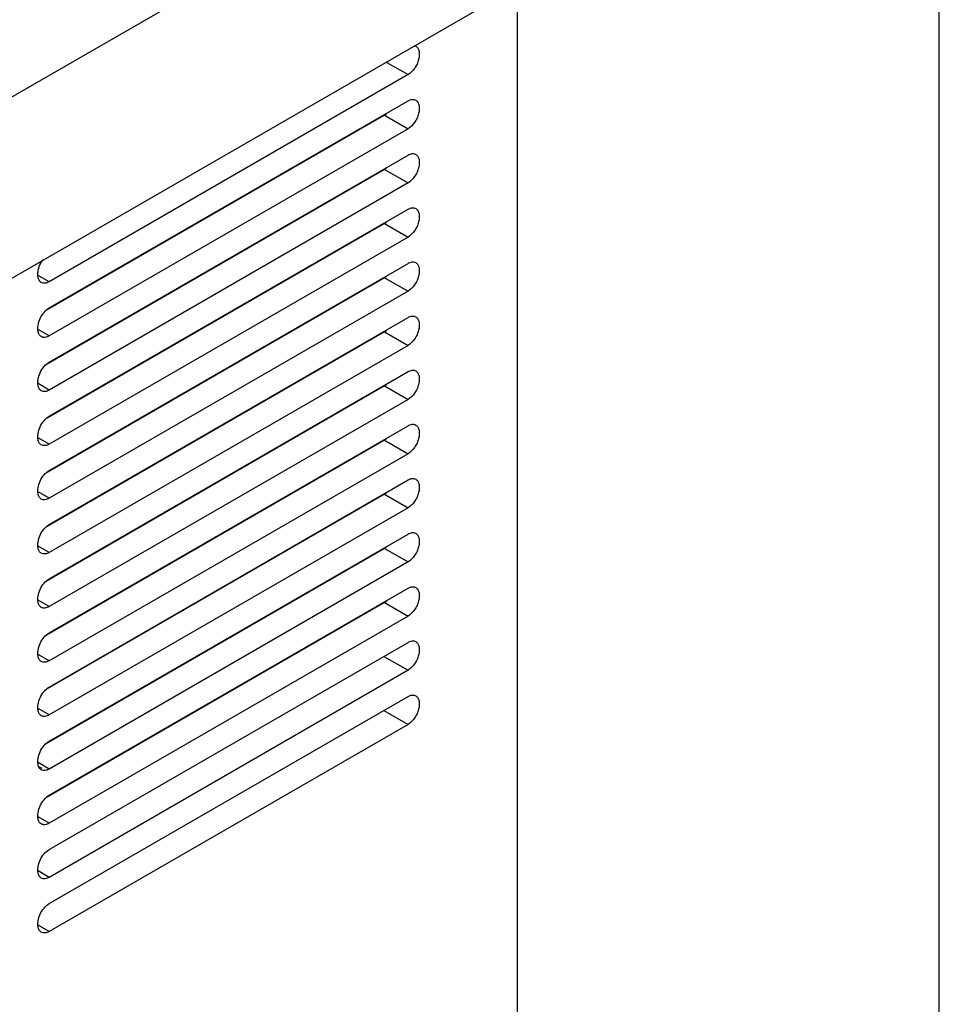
# Model space of a CAD drawing. Header units: millimetres. Extents: x 61 to 338, y 43 to 514.
# Tile 3 of 4: x 199 to 338, y 222 to 371. Entities that reach past the tile are written whole.
import ezdxf

# ---------------------------------------------------------------- set-up
doc = ezdxf.new("R2010")
doc.units = ezdxf.units.MM
doc.header["$LTSCALE"] = 36.229975
doc.layers.get('0').update_dxf_attribs({"linetype": 'CONTINUOUS'})

msp = doc.modelspace()

# ---------------------------------------------------------------- linework, layer by layer
at = {"color": 7, "linetype": 'CONTINUOUS'}
for p, q in [((337.79, 181.09), (337.79, 434.98)), ((185.26, 351.79), (278.63, 405.7)), ((186.41, 325.13), (279.8, 379.05)), ((274.15, 375.79), (274.15, 148.29)), ((254.42, 364.4), (257.71, 362.5)), ((257.71, 362.5), (203.61, 331.27)), ((203.61, 327.31), (257.71, 358.54)), ((254.17, 356.37), (203.33, 327.02)), ((254.17, 356.37), (257.71, 354.33)), ((257.71, 354.33), (203.61, 323.1)), ((203.61, 319.14), (257.71, 350.37)), ((254.17, 348.21), (203.33, 318.85)), ((254.17, 348.21), (257.71, 346.17)), ((257.71, 346.17), (203.61, 314.94)), ((203.61, 310.98), (257.71, 342.21)), ((254.17, 340.04), (203.33, 310.69)), ((254.17, 340.04), (257.71, 338)), ((257.71, 338), (203.61, 306.77)), ((203.61, 302.81), (257.71, 334.04)), ((203.61, 331.27), (201.94, 332.23)), ((254.17, 331.88), (203.33, 302.52)), ((254.17, 331.88), (257.71, 329.84)), ((257.71, 329.84), (203.61, 298.61)), ((203.61, 294.65), (257.71, 325.88)), ((203.61, 323.1), (201.94, 324.07)), ((254.17, 323.71), (203.33, 294.36)), ((254.17, 323.71), (257.71, 321.67)), ((257.71, 321.67), (203.61, 290.44)), ((203.61, 286.48), (257.71, 317.71)), ((203.61, 314.94), (201.94, 315.9)), ((254.17, 315.55), (203.33, 286.19)), ((254.17, 315.55), (257.71, 313.51)), ((257.71, 313.51), (203.61, 282.28)), ((203.61, 278.32), (257.71, 309.55)), ((203.61, 306.77), (201.94, 307.74)), ((254.17, 307.38), (203.33, 278.03)), ((254.17, 307.38), (257.71, 305.34)), ((209.35, 306.13), (209.46, 306.06)), ((257.71, 305.34), (203.61, 274.11)), ((206.88, 304.57), (206.77, 304.64)), ((204.57, 303.36), (204.67, 303.3)), ((216.42, 302.04), (216.53, 301.98)), ((203.61, 270.15), (257.71, 301.38)), ((213.95, 300.49), (213.85, 300.55)), ((203.61, 298.61), (201.94, 299.57)), ((254.17, 299.22), (203.33, 269.86)), ((211.64, 299.28), (211.75, 299.22)), ((254.17, 299.22), (257.71, 297.18)), ((257.71, 297.18), (203.61, 265.95)), ((209.78, 298.21), (209.89, 298.15)), ((223.5, 297.96), (223.6, 297.9)), ((206.29, 296.19), (206.4, 296.13)), ((221.03, 296.41), (220.92, 296.47)), ((204.57, 295.2), (204.67, 295.13)), ((216.85, 294.13), (216.96, 294.06)), ((218.71, 295.2), (218.82, 295.13)), ((203.61, 261.99), (257.71, 293.22)), ((230.57, 293.88), (230.67, 293.82)), ((203.61, 290.44), (201.94, 291.41)), ((254.17, 291.05), (203.33, 261.7)), ((211.64, 291.11), (211.75, 291.05)), ((213.37, 292.11), (213.47, 292.05)), ((225.78, 291.11), (225.89, 291.05)), ((228.1, 292.33), (227.99, 292.39)), ((254.17, 291.05), (257.71, 289.01)), ((209.66, 289.97), (209.77, 289.91)), ((223.93, 290.04), (224.03, 289.98)), ((237.64, 289.8), (237.75, 289.73)), ((257.71, 289.01), (203.61, 257.78)), ((206.34, 288.05), (206.45, 287.99)), ((235.17, 288.24), (235.06, 288.31)), ((218.71, 287.03), (218.82, 286.97)), ((220.44, 288.03), (220.55, 287.97)), ((232.85, 287.03), (232.96, 286.97)), ((216.73, 285.89), (216.84, 285.83)), ((231, 285.96), (231.1, 285.9)), ((244.71, 285.71), (244.82, 285.65)), ((203.61, 253.82), (257.71, 285.05)), ((213.41, 283.97), (213.52, 283.91)), ((227.51, 283.95), (227.62, 283.88)), ((242.24, 284.16), (242.13, 284.22)), ((203.61, 282.28), (201.94, 283.24)), ((254.17, 282.89), (203.33, 253.53)), ((225.78, 282.95), (225.89, 282.89)), ((239.92, 282.95), (240.03, 282.89)), ((254.17, 282.89), (257.71, 280.85)), ((257.71, 280.85), (203.61, 249.61)), ((223.8, 281.81), (223.91, 281.74)), ((238.07, 281.88), (238.18, 281.82)), ((251.78, 281.63), (251.89, 281.57)), ((220.48, 279.89), (220.59, 279.83)), ((234.58, 279.86), (234.69, 279.8)), ((249.31, 280.08), (249.2, 280.14)), ((230.87, 277.72), (230.98, 277.66)), ((232.85, 278.87), (232.96, 278.8)), ((246.99, 278.87), (247.1, 278.8)), ((203.61, 245.66), (257.71, 276.89)), ((203.61, 274.11), (201.94, 275.08)), ((227.55, 275.81), (227.66, 275.74)), ((254.06, 274.78), (257.71, 272.68)), ((257.71, 272.68), (203.61, 241.45)), ((203.61, 237.49), (257.71, 268.72)), ((203.61, 265.95), (201.94, 266.91)), ((254.06, 266.62), (257.71, 264.52)), ((257.71, 264.52), (203.61, 233.28)), ((203.61, 257.78), (201.94, 258.75)), ((202.56, 257.88), (202.19, 258.09)), ((203.61, 249.61), (201.94, 250.58)), ((203.61, 241.45), (201.94, 242.42)), ((203.61, 233.28), (201.94, 234.25))]:
    msp.add_line(p, q, dxfattribs=at)
for points, knots in [([(258.87, 366.81), (259, 366.74), (259.23, 366.5), (259.4, 366.01), (259.43, 365.41), (259.33, 364.76), (259.08, 364.08), (258.62, 363.26), (258.1, 362.72), (257.71, 362.5)], [0, 0, 0, 0, 0.087647, 0.187622, 0.304064, 0.43604, 0.579622, 0.72782, 1, 1, 1, 1]), ([(257.71, 358.54), (257.9, 358.65), (258.29, 358.81), (258.72, 358.74), (258.87, 358.65)], [0, 0, 0, 0, 0.550382, 1, 1, 1, 1]), ([(258.87, 358.65), (259, 358.57), (259.23, 358.33), (259.4, 357.84), (259.43, 357.25), (259.33, 356.59), (259.08, 355.92), (258.62, 355.09), (258.1, 354.56), (257.71, 354.33)], [0, 0, 0, 0, 0.087647, 0.187622, 0.304064, 0.43604, 0.579622, 0.72782, 1, 1, 1, 1]), ([(254.17, 356.37), (254.2, 356.39), (254.3, 356.45), (254.4, 356.52), (254.48, 356.58)], [0, 0, 0, 0, 0.242063, 1, 1, 1, 1]), ([(257.71, 350.37), (257.9, 350.48), (258.29, 350.64), (258.72, 350.57), (258.87, 350.48)], [0, 0, 0, 0, 0.550382, 1, 1, 1, 1]), ([(258.87, 350.48), (259, 350.41), (259.23, 350.17), (259.4, 349.68), (259.43, 349.08), (259.33, 348.43), (259.08, 347.75), (258.62, 346.93), (258.1, 346.39), (257.71, 346.17)], [0, 0, 0, 0, 0.087647, 0.187622, 0.304064, 0.43604, 0.579622, 0.72782, 1, 1, 1, 1]), ([(254.17, 348.21), (254.2, 348.22), (254.3, 348.29), (254.4, 348.36), (254.48, 348.42)], [0, 0, 0, 0, 0.242063, 1, 1, 1, 1]), ([(257.71, 342.21), (257.9, 342.32), (258.29, 342.48), (258.72, 342.41), (258.87, 342.32)], [0, 0, 0, 0, 0.550382, 1, 1, 1, 1]), ([(258.87, 342.32), (259, 342.24), (259.23, 342), (259.4, 341.51), (259.43, 340.92), (259.33, 340.26), (259.08, 339.59), (258.62, 338.76), (258.1, 338.23), (257.71, 338)], [0, 0, 0, 0, 0.087647, 0.187622, 0.304064, 0.43604, 0.579622, 0.72782, 1, 1, 1, 1]), ([(254.17, 340.04), (254.2, 340.06), (254.3, 340.12), (254.4, 340.19), (254.48, 340.25)], [0, 0, 0, 0, 0.242063, 1, 1, 1, 1]), ([(202.44, 331.15), (202.34, 331.21), (202.17, 331.37), (202, 331.7), (201.91, 332.1), (201.9, 332.74), (202.1, 333.6), (202.43, 334.24), (202.65, 334.55)], [0, 0, 0, 0, 0.089398, 0.186922, 0.296761, 0.419638, 0.697913, 1, 1, 1, 1]), ([(257.71, 334.04), (257.9, 334.15), (258.29, 334.31), (258.72, 334.24), (258.87, 334.15)], [0, 0, 0, 0, 0.550382, 1, 1, 1, 1]), ([(258.87, 334.15), (259, 334.08), (259.23, 333.84), (259.4, 333.35), (259.43, 332.75), (259.33, 332.1), (259.08, 331.42), (258.62, 330.6), (258.1, 330.06), (257.71, 329.84)], [0, 0, 0, 0, 0.087647, 0.187622, 0.304064, 0.43604, 0.579622, 0.72782, 1, 1, 1, 1]), ([(203.61, 331.27), (203.42, 331.15), (203.03, 330.99), (202.6, 331.06), (202.44, 331.15)], [0, 0, 0, 0, 0.550427, 1, 1, 1, 1]), ([(254.17, 331.88), (254.2, 331.89), (254.3, 331.96), (254.4, 332.03), (254.48, 332.09)], [0, 0, 0, 0, 0.242063, 1, 1, 1, 1]), ([(202.44, 322.99), (202.31, 323.06), (202.08, 323.3), (201.88, 323.9), (201.91, 324.75), (202.23, 325.74), (202.79, 326.65), (203.32, 327.14), (203.61, 327.31)], [0, 0, 0, 0, 0.087625, 0.187861, 0.368754, 0.579585, 0.800004, 1, 1, 1, 1]), ([(257.71, 325.88), (257.9, 325.99), (258.29, 326.15), (258.72, 326.08), (258.87, 325.99)], [0, 0, 0, 0, 0.550382, 1, 1, 1, 1]), ([(258.87, 325.99), (259, 325.91), (259.23, 325.67), (259.4, 325.18), (259.43, 324.59), (259.33, 323.93), (259.08, 323.26), (258.62, 322.43), (258.1, 321.9), (257.71, 321.67)], [0, 0, 0, 0, 0.087647, 0.187622, 0.304064, 0.43604, 0.579622, 0.72782, 1, 1, 1, 1]), ([(254.17, 323.71), (254.2, 323.73), (254.3, 323.79), (254.4, 323.86), (254.48, 323.92)], [0, 0, 0, 0, 0.242063, 1, 1, 1, 1]), ([(203.61, 323.1), (203.42, 322.99), (203.03, 322.83), (202.6, 322.9), (202.44, 322.99)], [0, 0, 0, 0, 0.550427, 1, 1, 1, 1]), ([(202.44, 314.82), (202.31, 314.9), (202.08, 315.14), (201.88, 315.74), (201.91, 316.58), (202.23, 317.57), (202.79, 318.48), (203.32, 318.97), (203.61, 319.14)], [0, 0, 0, 0, 0.087625, 0.187861, 0.368754, 0.579585, 0.800004, 1, 1, 1, 1]), ([(257.71, 317.71), (257.9, 317.82), (258.29, 317.98), (258.72, 317.91), (258.87, 317.82)], [0, 0, 0, 0, 0.550382, 1, 1, 1, 1]), ([(258.87, 317.82), (259, 317.75), (259.23, 317.51), (259.4, 317.02), (259.43, 316.42), (259.33, 315.77), (259.08, 315.09), (258.62, 314.27), (258.1, 313.73), (257.71, 313.51)], [0, 0, 0, 0, 0.087647, 0.187622, 0.304064, 0.43604, 0.579622, 0.72782, 1, 1, 1, 1]), ([(203.61, 314.94), (203.42, 314.82), (203.03, 314.66), (202.6, 314.73), (202.44, 314.82)], [0, 0, 0, 0, 0.550427, 1, 1, 1, 1]), ([(254.17, 315.55), (254.2, 315.56), (254.3, 315.63), (254.4, 315.7), (254.48, 315.76)], [0, 0, 0, 0, 0.242063, 1, 1, 1, 1]), ([(202.44, 306.66), (202.31, 306.73), (202.08, 306.97), (201.88, 307.57), (201.91, 308.42), (202.23, 309.41), (202.79, 310.32), (203.32, 310.81), (203.61, 310.98)], [0, 0, 0, 0, 0.087625, 0.187861, 0.368754, 0.579585, 0.800004, 1, 1, 1, 1]), ([(257.71, 309.55), (257.9, 309.66), (258.29, 309.82), (258.72, 309.75), (258.87, 309.66)], [0, 0, 0, 0, 0.550382, 1, 1, 1, 1]), ([(258.87, 309.66), (259, 309.58), (259.23, 309.34), (259.4, 308.85), (259.43, 308.26), (259.33, 307.6), (259.08, 306.93), (258.62, 306.1), (258.1, 305.57), (257.71, 305.34)], [0, 0, 0, 0, 0.087647, 0.187622, 0.304064, 0.43604, 0.579622, 0.72782, 1, 1, 1, 1]), ([(254.17, 307.38), (254.2, 307.4), (254.3, 307.46), (254.4, 307.53), (254.48, 307.59)], [0, 0, 0, 0, 0.242063, 1, 1, 1, 1]), ([(203.61, 306.77), (203.42, 306.66), (203.03, 306.5), (202.6, 306.57), (202.44, 306.66)], [0, 0, 0, 0, 0.550427, 1, 1, 1, 1]), ([(202.44, 298.49), (202.31, 298.57), (202.08, 298.81), (201.88, 299.41), (201.91, 300.25), (202.23, 301.24), (202.79, 302.15), (203.32, 302.64), (203.61, 302.81)], [0, 0, 0, 0, 0.087625, 0.187861, 0.368754, 0.579585, 0.800004, 1, 1, 1, 1]), ([(257.71, 301.38), (257.9, 301.49), (258.29, 301.65), (258.72, 301.58), (258.87, 301.49)], [0, 0, 0, 0, 0.550382, 1, 1, 1, 1]), ([(258.87, 301.49), (259, 301.42), (259.23, 301.18), (259.4, 300.69), (259.43, 300.09), (259.33, 299.44), (259.08, 298.76), (258.62, 297.94), (258.1, 297.4), (257.71, 297.18)], [0, 0, 0, 0, 0.087647, 0.187622, 0.304064, 0.43604, 0.579622, 0.72782, 1, 1, 1, 1]), ([(203.61, 298.61), (203.42, 298.49), (203.03, 298.33), (202.6, 298.4), (202.44, 298.49)], [0, 0, 0, 0, 0.550427, 1, 1, 1, 1]), ([(254.17, 299.22), (254.2, 299.23), (254.3, 299.3), (254.4, 299.37), (254.48, 299.43)], [0, 0, 0, 0, 0.242063, 1, 1, 1, 1]), ([(202.44, 290.33), (202.31, 290.4), (202.08, 290.64), (201.88, 291.24), (201.91, 292.09), (202.23, 293.08), (202.79, 293.99), (203.32, 294.48), (203.61, 294.65)], [0, 0, 0, 0, 0.087625, 0.187861, 0.368754, 0.579585, 0.800004, 1, 1, 1, 1]), ([(257.71, 293.22), (257.9, 293.33), (258.29, 293.49), (258.72, 293.42), (258.87, 293.33)], [0, 0, 0, 0, 0.550382, 1, 1, 1, 1]), ([(258.87, 293.33), (259, 293.25), (259.23, 293.01), (259.4, 292.52), (259.43, 291.93), (259.33, 291.27), (259.08, 290.6), (258.62, 289.77), (258.1, 289.24), (257.71, 289.01)], [0, 0, 0, 0, 0.087647, 0.187622, 0.304064, 0.43604, 0.579622, 0.72782, 1, 1, 1, 1]), ([(254.17, 291.05), (254.2, 291.07), (254.3, 291.13), (254.4, 291.2), (254.48, 291.26)], [0, 0, 0, 0, 0.242063, 1, 1, 1, 1]), ([(203.61, 290.44), (203.42, 290.33), (203.03, 290.17), (202.6, 290.24), (202.44, 290.33)], [0, 0, 0, 0, 0.550427, 1, 1, 1, 1]), ([(202.44, 282.16), (202.31, 282.24), (202.08, 282.48), (201.88, 283.08), (201.91, 283.92), (202.23, 284.91), (202.79, 285.82), (203.32, 286.31), (203.61, 286.48)], [0, 0, 0, 0, 0.087625, 0.187861, 0.368754, 0.579585, 0.800004, 1, 1, 1, 1]), ([(257.71, 285.05), (257.9, 285.16), (258.29, 285.32), (258.72, 285.25), (258.87, 285.16)], [0, 0, 0, 0, 0.550382, 1, 1, 1, 1]), ([(258.87, 285.16), (259, 285.09), (259.23, 284.85), (259.4, 284.36), (259.43, 283.76), (259.33, 283.11), (259.08, 282.43), (258.62, 281.61), (258.1, 281.07), (257.71, 280.85)], [0, 0, 0, 0, 0.087647, 0.187622, 0.304064, 0.43604, 0.579622, 0.72782, 1, 1, 1, 1]), ([(203.61, 282.28), (203.42, 282.16), (203.03, 282), (202.6, 282.07), (202.44, 282.16)], [0, 0, 0, 0, 0.550427, 1, 1, 1, 1]), ([(254.17, 282.89), (254.2, 282.9), (254.3, 282.97), (254.4, 283.04), (254.48, 283.1)], [0, 0, 0, 0, 0.242063, 1, 1, 1, 1]), ([(202.44, 274), (202.31, 274.07), (202.08, 274.31), (201.88, 274.91), (201.91, 275.76), (202.23, 276.75), (202.79, 277.66), (203.32, 278.15), (203.61, 278.32)], [0, 0, 0, 0, 0.087625, 0.187861, 0.368754, 0.579585, 0.800004, 1, 1, 1, 1]), ([(257.71, 276.89), (257.9, 277), (258.29, 277.16), (258.72, 277.09), (258.87, 277)], [0, 0, 0, 0, 0.550382, 1, 1, 1, 1]), ([(258.87, 277), (259, 276.92), (259.23, 276.68), (259.4, 276.19), (259.43, 275.6), (259.33, 274.94), (259.08, 274.27), (258.62, 273.44), (258.1, 272.91), (257.71, 272.68)], [0, 0, 0, 0, 0.087647, 0.187622, 0.304064, 0.43604, 0.579622, 0.72782, 1, 1, 1, 1]), ([(203.61, 274.11), (203.42, 274), (203.03, 273.84), (202.6, 273.91), (202.44, 274)], [0, 0, 0, 0, 0.550427, 1, 1, 1, 1]), ([(202.44, 265.83), (202.31, 265.91), (202.08, 266.15), (201.88, 266.75), (201.91, 267.59), (202.23, 268.58), (202.79, 269.49), (203.32, 269.98), (203.61, 270.15)], [0, 0, 0, 0, 0.087625, 0.187861, 0.368754, 0.579585, 0.800004, 1, 1, 1, 1]), ([(257.71, 268.72), (257.9, 268.83), (258.29, 268.99), (258.72, 268.92), (258.87, 268.83)], [0, 0, 0, 0, 0.550382, 1, 1, 1, 1]), ([(258.87, 268.83), (259, 268.76), (259.23, 268.52), (259.4, 268.03), (259.43, 267.43), (259.33, 266.78), (259.08, 266.1), (258.62, 265.28), (258.1, 264.74), (257.71, 264.52)], [0, 0, 0, 0, 0.087647, 0.187622, 0.304064, 0.43604, 0.579622, 0.72782, 1, 1, 1, 1]), ([(203.61, 265.95), (203.42, 265.83), (203.03, 265.67), (202.6, 265.74), (202.44, 265.83)], [0, 0, 0, 0, 0.550427, 1, 1, 1, 1]), ([(202.44, 257.67), (202.31, 257.74), (202.08, 257.98), (201.88, 258.58), (201.91, 259.43), (202.23, 260.42), (202.79, 261.33), (203.32, 261.82), (203.61, 261.99)], [0, 0, 0, 0, 0.087625, 0.187861, 0.368754, 0.579585, 0.800004, 1, 1, 1, 1]), ([(203.61, 257.78), (203.42, 257.67), (203.03, 257.51), (202.6, 257.58), (202.44, 257.67)], [0, 0, 0, 0, 0.550427, 1, 1, 1, 1]), ([(202.44, 249.5), (202.31, 249.58), (202.08, 249.82), (201.88, 250.42), (201.91, 251.26), (202.23, 252.25), (202.79, 253.16), (203.32, 253.65), (203.61, 253.82)], [0, 0, 0, 0, 0.087625, 0.187861, 0.368754, 0.579585, 0.800004, 1, 1, 1, 1]), ([(203.61, 249.61), (203.42, 249.5), (203.03, 249.34), (202.6, 249.41), (202.44, 249.5)], [0, 0, 0, 0, 0.550427, 1, 1, 1, 1]), ([(202.44, 241.34), (202.31, 241.41), (202.08, 241.65), (201.88, 242.25), (201.91, 243.1), (202.23, 244.09), (202.79, 245), (203.32, 245.49), (203.61, 245.66)], [0, 0, 0, 0, 0.087625, 0.187861, 0.368754, 0.579585, 0.800004, 1, 1, 1, 1]), ([(203.61, 241.45), (203.42, 241.34), (203.03, 241.18), (202.6, 241.25), (202.44, 241.34)], [0, 0, 0, 0, 0.550427, 1, 1, 1, 1]), ([(202.44, 233.17), (202.31, 233.25), (202.08, 233.49), (201.88, 234.09), (201.91, 234.93), (202.23, 235.92), (202.79, 236.83), (203.32, 237.32), (203.61, 237.49)], [0, 0, 0, 0, 0.087625, 0.187861, 0.368754, 0.579585, 0.800004, 1, 1, 1, 1]), ([(203.61, 233.28), (203.42, 233.17), (203.03, 233.01), (202.6, 233.08), (202.44, 233.17)], [0, 0, 0, 0, 0.550427, 1, 1, 1, 1])]:
    msp.add_open_spline(points, degree=3, knots=knots, dxfattribs=at)
msp.add_open_spline([(258.67, 366.89), (258.74, 366.88), (258.81, 366.85), (258.87, 366.81)], degree=3, dxfattribs=at)

doc.saveas('drawing.dxf')
